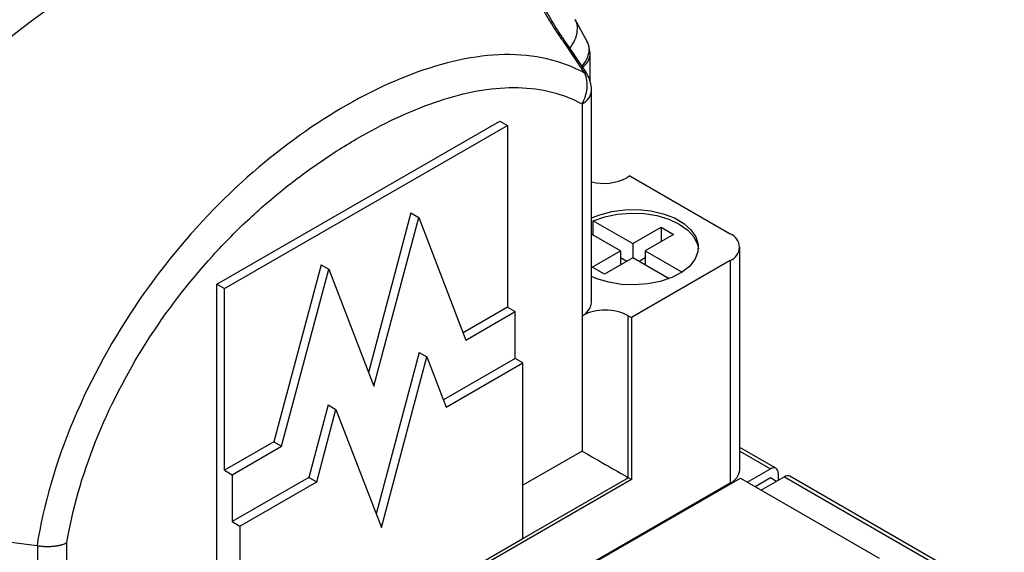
# Model space of a CAD drawing. Header units: millimetres. Extents: x 13 to 546, y 13 to 419.
# Tile 9 of 11: x 425 to 470, y 357 to 381. Entities that reach past the tile are written whole.
import ezdxf

# ---------------------------------------------------------------- set-up
doc = ezdxf.new("R2010")
doc.units = ezdxf.units.MM
doc.header["$LTSCALE"] = 2

msp = doc.modelspace()

# ---------------------------------------------------------------- linework, layer by layer
for p, q in [((450.97, 380.397), (450.415, 381.425)), ((450.937, 380.437), (450.962, 380.393)), ((450.923, 378.98), (450.325, 379.877)), ((451.091, 378.626), (451.091, 379.81)), ((451.162, 368.457), (451.162, 378.171)), ((450.723, 377.559), (450.723, 367.845)), ((433.986, 369.29), (446.954, 376.776)), ((446.954, 376.776), (447.307, 376.572)), ((434.339, 369.086), (447.307, 376.572)), ((447.307, 376.572), (447.307, 368.24)), ((452.915, 374.254), (452.773, 374.172)), ((452.915, 374.254), (457.511, 371.6)), ((442.884, 372.558), (440.936, 365.238)), ((441.177, 364.611), (443.238, 372.354)), ((442.884, 372.558), (443.238, 372.354)), ((443.238, 372.354), (445.399, 366.73)), ((451.237, 371.549), (451.237, 372.202)), ((451.237, 372.202), (453.056, 371.151)), ((453.056, 371.151), (454.354, 371.9)), ((454.354, 371.9), (454.92, 371.574)), ((454.354, 371.9), (454.354, 371.247)), ((452.491, 370.825), (451.162, 371.592)), ((454.92, 371.574), (453.622, 370.825)), ((453.056, 371.151), (453.056, 370.498)), ((457.95, 360.781), (457.95, 370.988)), ((451.193, 370.076), (452.491, 370.825)), ((453.056, 370.498), (451.759, 369.749)), ((452.491, 370.825), (452.491, 370.172)), ((452.773, 370.335), (452.491, 370.498)), ((454.71, 369.543), (453.056, 370.498)), ((453.622, 370.498), (453.339, 370.335)), ((453.622, 370.825), (453.622, 370.172)), ((453.622, 370.825), (455.314, 369.848)), ((438.762, 370.178), (436.601, 362.06)), ((436.955, 361.855), (439.116, 369.974)), ((438.762, 370.178), (439.116, 369.974)), ((439.116, 369.974), (441.177, 364.611)), ((451.759, 369.749), (451.193, 370.076)), ((457.511, 370.376), (452.986, 367.763)), ((457.511, 370.376), (457.511, 360.169)), ((433.986, 351.977), (433.986, 369.29)), ((433.986, 369.29), (434.339, 369.086)), ((434.339, 360.754), (434.339, 369.086)), ((447.307, 368.24), (445.271, 367.064)), ((447.307, 368.24), (447.661, 368.036)), ((445.399, 366.73), (447.661, 368.036)), ((447.661, 365.886), (447.661, 368.036)), ((450.723, 367.845), (450.723, 361.639)), ((452.844, 367.845), (452.986, 367.763)), ((452.844, 360.414), (452.844, 367.845)), ((452.986, 367.763), (452.986, 360.333)), ((443.26, 366.156), (441.289, 358.754)), ((441.53, 358.127), (443.613, 365.952)), ((443.26, 366.156), (443.613, 365.952)), ((443.613, 365.952), (444.497, 363.652)), ((447.661, 365.886), (444.369, 363.986)), ((444.497, 363.652), (448.014, 365.682)), ((448.014, 365.682), (447.661, 365.886)), ((448.014, 357.626), (448.014, 365.682)), ((439.094, 363.751), (438.21, 360.431)), ((439.094, 363.751), (439.448, 363.547)), ((438.564, 360.227), (439.448, 363.547)), ((439.448, 363.547), (441.53, 358.127)), ((436.601, 362.06), (434.339, 360.754)), ((434.693, 360.55), (436.955, 361.855)), ((436.601, 362.06), (436.955, 361.855)), ((450.723, 361.639), (448.014, 360.076)), ((459.607, 360.851), (457.95, 361.807)), ((457.95, 361.638), (459.357, 360.826)), ((434.339, 360.754), (434.693, 360.55)), ((434.693, 360.55), (434.693, 358.4)), ((458.296, 360.214), (459.357, 360.826)), ((459.71, 360.622), (459.71, 360.295)), ((470.072, 354.809), (460.243, 360.483)), ((452.986, 360.333), (425.833, 344.658)), ((457.511, 360.169), (425.833, 341.881)), ((438.21, 360.431), (434.693, 358.4)), ((435.046, 358.196), (438.564, 360.227)), ((438.21, 360.431), (438.564, 360.227)), ((445.957, 353.458), (457.978, 360.398)), ((448.014, 357.626), (452.844, 360.414)), ((452.986, 360.333), (452.844, 360.414)), ((457.978, 360.398), (464.342, 356.724)), ((458.65, 360.01), (459.357, 360.418)), ((459.993, 360.459), (458.932, 359.846)), ((459.357, 360.418), (459.639, 360.255)), ((459.993, 360.459), (469.822, 354.785)), ((434.693, 358.4), (435.046, 358.196)), ((435.046, 358.196), (435.046, 350.14)), ((427.118, 348.012), (427.118, 357.433)), ((435.046, 350.14), (448.014, 357.626)), ((425.764, 357.299), (425.764, 347.776))]:
    msp.add_line(p, q)
at = {"flags": 128}
for points in [[(451.162, 372.331), (451.534, 372.48), (452.086, 372.627), (452.677, 372.706), (453.284, 372.715), (453.882, 372.653), (454.445, 372.523), (454.952, 372.33), (455.381, 372.082), (455.715, 371.79), (455.941, 371.464), (456.048, 371.119), (456.032, 370.769), (455.895, 370.428), (455.642, 370.109), (455.282, 369.827), (454.832, 369.592), (454.309, 369.414), (453.734, 369.301), (453.132, 369.257), (452.527, 369.283), (451.943, 369.38), (451.405, 369.542), (451.162, 369.645)], [(451.237, 372.202), (451.761, 372.387), (452.34, 372.506), (452.949, 372.555), (453.562, 372.532), (454.155, 372.436), (454.701, 372.273), (455.178, 372.049), (455.566, 371.774), (455.848, 371.459), (456.013, 371.117), (456.053, 370.906)]]:
    msp.add_lwpolyline(points, dxfattribs=at)
for centre, radius, start, end in [((443.359, 357.051), 30.164, 122.6054, 160.4507), ((449.591, 379.81), 1.5, 0, 25.0421), ((450.378, 379.872), 0.716, 301.1929, 355.0649), ((449.662, 378.171), 1.5, 0, 32.5882), ((450.411, 378.246), 0.754, 294.3747, 354.3052), ((451.709, 376.235), 2.321, 256.3751, 297.2981), ((457.279, 370.988), 0.655, 290.7834, 69.2166), ((450.411, 368.532), 0.754, 294.3747, 354.3052), ((451.783, 365.798), 2.306, 62.6097, 117.3903), ((457.2, 360.856), 0.754, 294.3747, 354.3052), ((459.495, 360.657), 0.218, 350.786, 129.2033), ((460.139, 360.254), 0.251, 65.6929, 125.6176), ((430.169, 395.779), 38.731, 257.769, 263.4486)]:
    msp.add_arc(centre, radius, start, end)
for centre, major_axis, ratio, start_param, end_param in [((446.189, 376.97), (-6.9, 9.95), 0.411615, 4.628397, 4.719162), ((451.783, 361.027), (1.5, -0.866), 0.00007, 3.927031, 5.497828), ((425.482, 355.239), (0.273, 2.061), 0.393107, 6.272122, 6.28966)]:
    msp.add_ellipse(centre, major_axis=major_axis, ratio=ratio, start_param=start_param, end_param=end_param)
for points, knots in [([(449.661, 382.464), (449.536, 382.605), (449.349, 382.816), (449.122, 383), (448.97, 383.104), (448.758, 383.212), (448.579, 383.216), (448.502, 383.047), (448.524, 382.813), (448.628, 382.488), (448.826, 382.069), (449.103, 381.58), (449.441, 381.044), (449.825, 380.471), (450.098, 380.079), (450.238, 379.877)], [0, 0, 0, 0, 0.112554, 0.168098, 0.220904, 0.271228, 0.410141, 0.485325, 0.55772, 0.631639, 0.704271, 0.776895, 0.85162, 0.923684, 1, 1, 1, 1]), ([(450.327, 379.877), (450.173, 380.101), (449.889, 380.512), (449.538, 381.047), (449.297, 381.443), (449.143, 381.719), (449.045, 381.915), (448.998, 382.026), (448.992, 382.03), (448.989, 382.032)], [0, 0, 0, 0, 0.230571, 0.422319, 0.577264, 0.697824, 0.794063, 0.901752, 1, 1, 1, 1]), ([(450.157, 380.105), (450.248, 380.233), (450.429, 380.489), (450.524, 380.909), (450.513, 381.232), (450.423, 381.378), (450.4, 381.416)], [0, 0, 0, 0, 0.2988898, 0.5973375, 0.8959298, 1, 1, 1, 1]), ([(450.962, 380.393), (450.972, 380.376), (451.048, 380.249), (451.042, 379.979), (450.962, 379.611), (450.799, 379.401), (450.715, 379.292)], [0, 0, 0, 0, 0.054198, 0.407914, 0.691489, 1, 1, 1, 1]), ([(450.319, 379.87), (450.319, 379.875), (450.317, 379.895), (450.272, 379.885), (450.238, 379.877)], [0, 0, 0, 0, 0.236927, 1, 1, 1, 1]), ([(450.917, 378.973), (450.918, 378.977), (450.921, 378.991), (450.878, 378.976), (450.849, 378.965)], [0, 0, 0, 0, 0.314092, 1, 1, 1, 1]), ([(427.118, 357.433), (427.364, 358.936), (427.814, 360.515), (429.051, 363.63), (429.841, 365.163), (431.665, 368.044), (432.7, 369.388), (434.351, 371.204), (434.918, 371.776), (436.07, 372.847), (437.24, 373.846), (438.434, 374.709), (439.633, 375.508), (440.234, 375.876), (442.036, 376.877), (443.235, 377.409), (445.578, 378.142), (446.72, 378.337), (448.866, 378.282), (449.867, 378.037), (450.723, 377.559)], [0, 0, 0, 0, 0.125, 0.125, 0.25, 0.25, 0.375, 0.375, 0.4375, 0.4375, 0.5, 0.5625, 0.5625, 0.625, 0.625, 0.75, 0.75, 0.875, 0.875, 1, 1, 1, 1]), ([(425.764, 357.299), (425.801, 357.293), (425.87, 357.283), (425.968, 357.272), (426.054, 357.266), (426.127, 357.262), (426.237, 357.259), (426.379, 357.264), (426.552, 357.28), (426.709, 357.302), (426.86, 357.334), (426.998, 357.376), (427.08, 357.415), (427.118, 357.433)], [0, 0, 0, 0, 0.0755914, 0.1425345, 0.2008284, 0.2504692, 0.2914555, 0.4248326, 0.5425897, 0.6568879, 0.7712559, 0.8930217, 1, 1, 1, 1])]:
    msp.add_open_spline(points, degree=3, knots=knots)
for points in [[(450.849, 378.965), (449.785, 379.569), (447.248, 380.124), (442.944, 379.142), (438.573, 376.858), (434.295, 373.434), (430.302, 368.74), (427.193, 363.109), (426.039, 359.162), (425.75, 357.301)], [(450.723, 377.559), (450.85, 377.781), (451.008, 378.28), (450.938, 378.76), (450.849, 378.965)]]:
    msp.add_open_spline(points, degree=3)

doc.saveas('drawing.dxf')
